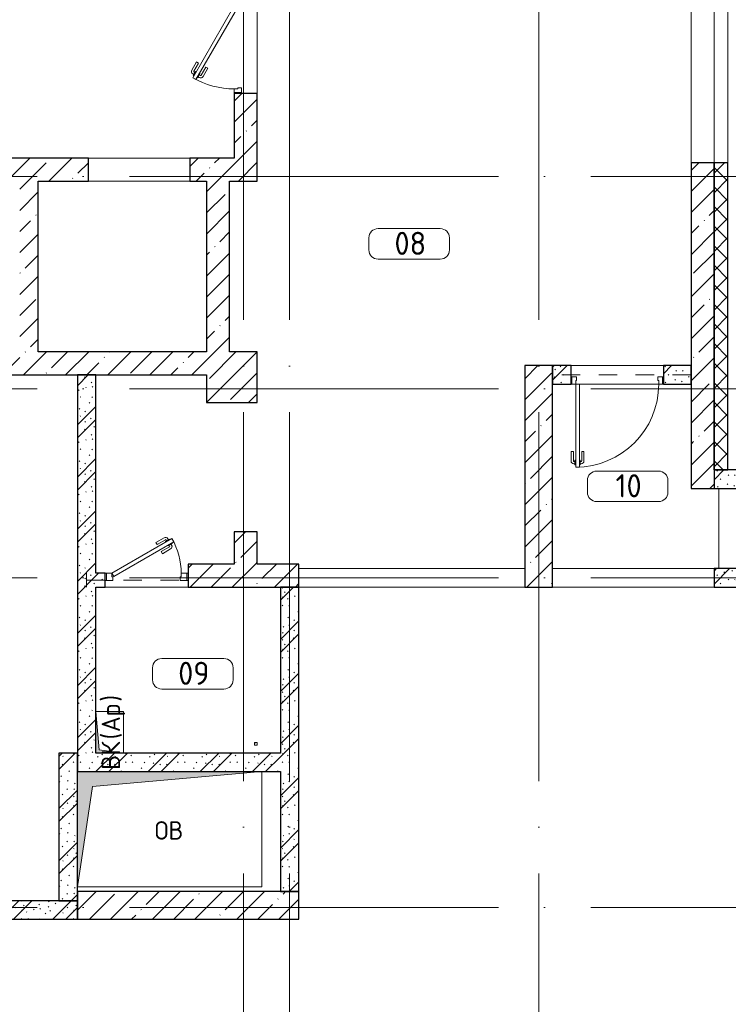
# Model space of a CAD drawing. Header units: millimetres. Extents: x -30540 to 173936, y -11730 to 122288.
# Tile 91 of 116: x 104980 to 112659, y 70827 to 81500. Entities that reach past the tile are written whole.
import ezdxf

# ---------------------------------------------------------------- set-up
doc = ezdxf.new("R2010")
doc.units = ezdxf.units.MM
for name, pattern in [('3_ Штрих_ 1 х 1 мм', [400, 200, -200]), ('ADSK_Линия сетки', [5000, 4000, -500, 0, -500]), ('Штриховая', [1000, 600, -400])]:
    doc.linetypes.add(name, pattern=pattern)
for name, color, linetype, lineweight in [('A-____-NOTE-TEXT', 7, 'Continuous', 18), ('A-AREA-____-IDEN', 7, 'Continuous', 9), ('A-DOOR-____-MCUT', 7, 'Continuous', 9), ('A-DOOR-____-OTLN', 7, 'Continuous', 18), ('A-DOOR-FRAM-MCUT', 7, 'Continuous', 9), ('A-DOOR-OPNG-OTLN', 7, 'Continuous', 18), ('A-FLOR-____-OTLN', 7, 'Continuous', 18), ('A-WALL-____-MCUT', 7, 'Continuous', 40), ('A-WALL-____-OTLN', 7, 'Continuous', 18), ('A-WALL-____-PATT', 7, 'Continuous', 40), ('I-WALL-____-MCUT', 7, 'Continuous', 40), ('M-EQPM-____-OTLN', 7, 'Continuous', 18), ('S-BEAM-____-OTLN', 7, 'Continuous', 18), ('S-COLS-____-MCUT', 7, 'Continuous', 40), ('S-COLS-____-OTLN', 7, 'Continuous', 18), ('S-GRID-____-OTLN', 7, 'Continuous', 9), ('S-STRS-____-OTLN', 7, 'Continuous', 18)]:
    doc.layers.add(name, color=color, linetype=linetype, lineweight=lineweight)
doc.styles.add('GOST Common', font='GOST_Common.ttf', dxfattribs={"height": 200})
doc.styles.add('GOST Common_4', font='GOST_Common.ttf', dxfattribs={"height": 250})
pattern_1 = [(45, (0, 0), (-228.0985, 228.0985), []), (45, (228.1, 0), (-228.0985, 228.0985), [403.225, -80.645, 6.706, -73.939])]
pattern_2 = [(135, (300.56, 377.28), (-565.6854, 6e-14), [10, -790]), (135, (349.8, 474.73), (-565.6854, 6e-14), [10, -790]), (135, (423.93, 473.06), (-565.6854, 6e-14), [10, -790]), (135, (229.92, 447.9), (-565.6854, 6e-14), [10, -790]), (135, (155.08, 447.9), (-565.6854, 6e-14), [10, -790]), (135, (114.9, 369.03), (-565.6854, 6e-14), [10, -790]), (135, (132.43, 285.8), (-565.6854, 6e-14), [10, -790]), (135, (214.66, 322), (-565.6854, 6e-14), [10, -790]), (135, (198.16, 261.88), (-565.6854, 6e-14), [10, -790]), (135, (45.2, 272.9), (-565.6854, 6e-14), [10, -790]), (135, (42.32, 336.16), (-565.6854, 6e-14), [10, -790]), (135, (92.26, 192.24), (-565.6854, 6e-14), [10, -790]), (135, (7.07, 149.2), (-565.6854, 6e-14), [10, -790]), (135, (80.6, 95.1), (-565.6854, 6e-14), [10, -790]), (135, (79.53, 36.94), (-565.6854, 6e-14), [10, -790]), (135, (153.87, 74.56), (-565.6854, 6e-14), [10, -790]), (135, (228.35, 124.8), (-565.6854, 6e-14), [10, -790]), (135, (279.75, 180.4), (-565.6854, 6e-14), [10, -790]), (135, (282.9, 31.63), (-565.6854, 6e-14), [10, -790]), (135, (377.38, 53.45), (-565.6854, 6e-14), [10, -790]), (135, (352.28, 102.7), (-565.6854, 6e-14), [10, -790]), (135, (354.05, 0), (-565.6854, 6e-14), [10, -790]), (135, (553.23, 16.45), (-565.6854, 6e-14), [10, -790]), (135, (542.38, 63.45), (-565.6854, 6e-14), [10, -790]), (135, (536.58, 239.3), (-565.6854, 6e-14), [10, -790]), (135, (475.85, 203.9), (-565.6854, 6e-14), [10, -790]), (135, (475.85, 316.54), (-565.6854, 6e-14), [10, -790]), (135, (520.8, 408.7), (-565.6854, 6e-14), [10, -790]), (135, (551.1, 470.8), (-565.6854, 6e-14), [10, -790]), (135, (235.25, 537.93), (-565.6854, 6e-14), [10, -790]), (135, (407.25, 547.65), (-565.6854, 6e-14), [10, -790]), (135, (94.5, 558.6), (-565.6854, 6e-14), [10, -790]), (135, (46.4, 532.3), (-565.6854, 6e-14), [10, -790]), (135, (85.56, 465.04), (-565.6854, 6e-14), [10, -790]), (135, (355.53, 181.14), (-565.6854, 6e-14), [10, -790]), (135, (362.23, 243.6), (-565.6854, 6e-14), [10, -790]), (135, (413.45, 344.1), (-565.6854, 6e-14), [10, -790]), (135, (286.3, 273.25), (-565.6854, 6e-14), [10, -790]), (135, (423.02, 263.72), (-565.6854, 6e-14), [10, -790]), (135, (162.94, 190.2), (-565.6854, 6e-14), [10, -790]), (135, (470.25, 120.93), (-565.6854, 6e-14), [10, -790]), (135, (484.48, 9.78), (-565.6854, 6e-14), [10, -790]), (45, (0, 212.13), (-565.6854, 0), []), (45, (212.13, 0), (-565.6854, 0), []), (45, (353.55, 0), (-565.6854, 0), []), (45, (0, 353.55), (-565.6854, 0), [])]

# ---------------------------------------------------------------- blocks, each defined once
blk = doc.blocks.new('КР-Проем - Настраиваемый-3535845-01 ЭМ')
at = {"layer": 'A-DOOR-OPNG-OTLN', "color": 254, "lineweight": 13, "true_color": 0xcccccc}
for p, q in [((-550, 125), (550, 125)), ((-550, -125), (550, -125))]:
    blk.add_line(p, q, dxfattribs=at)
blk = doc.blocks.new('АР_Дверь однопольная - 1000х2100h_900__Глухая_Тамбур при техпростр__1 эт-4564526-01 ЭМ')
at = {"layer": 'A-DOOR-____-MCUT', "color": 254, "lineweight": 15, "true_color": 0xcccccc}
for p, q in [((450, 1000), (410, 1000)), ((410, 1000), (410, 100)), ((450, 100), (450, 1000)), ((410, 100), (450, 100))]:
    blk.add_line(p, q, dxfattribs=at)
at = {"layer": 'A-DOOR-____-OTLN', "color": 254, "lineweight": 5, "true_color": 0xcccccc}
for p, q in [((402, 963), (390, 963)), ((402, 975), (402, 925)), ((410, 975), (402, 975)), ((450, 975), (458, 975)), ((458, 975), (458, 925)), ((458, 963), (470, 963)), ((360, 830), (360, 933)), ((385, 830), (385, 933)), ((402, 938), (390, 938)), ((402, 925), (410, 925)), ((458, 925), (450, 925)), ((458, 938), (470, 938)), ((475, 830), (475, 933)), ((500, 830), (500, 933)), ((385, 830), (360, 830)), ((475, 830), (500, 830))]:
    blk.add_line(p, q, dxfattribs=at)
at = {"layer": 'A-DOOR-____-OTLN', "color": 254, "lineweight": 13, "true_color": 0xcccccc}
blk.add_arc((450, 100), 900, 90, 180, dxfattribs=at)
at = {"layer": 'A-DOOR-____-OTLN', "color": 254, "lineweight": 5, "true_color": 0xcccccc}
for centre, radius, start, end in [((390, 933), 30, 90, 180), ((470, 933), 30, 0, 90), ((390, 933), 4.99, 90, 180), ((470, 933), 4.99, 0, 90)]:
    blk.add_arc(centre, radius, start, end, dxfattribs=at)
at = {"layer": 'A-DOOR-FRAM-MCUT', "color": 254, "lineweight": 15, "true_color": 0xcccccc}
for p, q in [((-490, 100), (-500, 100)), ((-490, 20), (-500, 20)), ((-450, 100), (-490, 100)), ((-490, 100), (-490, 20)), ((-490, 20), (-440, 20)), ((-450, 60), (-450, 100)), ((-440, 60), (-450, 60)), ((-440, 20), (-440, 60)), ((450, 60), (440, 60)), ((440, 60), (440, 20)), ((440, 20), (490, 20)), ((490, 100), (450, 100)), ((450, 100), (450, 60)), ((490, 20), (490, 100)), ((490, 100), (500, 100)), ((490, 20), (500, 20))]:
    blk.add_line(p, q, dxfattribs=at)
blk = doc.blocks.new('АР_Дверь однопольная - 900х2100h_750__Глухая_1 эт_Су-4592349-01 ЭМ')
at = {"layer": 'A-DOOR-____-MCUT', "color": 254, "lineweight": 15, "true_color": 0xcccccc}
for p, q in [((275, 450), (-375, 75)), ((295, 415), (275, 450)), ((-355, 40), (295, 415)), ((-375, 75), (-355, 40))]:
    blk.add_line(p, q, dxfattribs=at)
at = {"layer": 'A-DOOR-____-OTLN', "color": 254, "lineweight": 5, "true_color": 0xcccccc}
for p, q in [((102, 408), (191, 460)), ((115, 387), (204, 438)), ((249, 444), (206, 419)), ((216, 426), (210, 436)), ((238, 438), (232, 449)), ((253, 438), (249, 444)), ((115, 387), (102, 408)), ((160, 309), (249, 360)), ((172, 287), (261, 338)), ((206, 419), (210, 413)), ((234, 371), (230, 378)), ((277, 396), (234, 371)), ((244, 377), (250, 367)), ((266, 390), (272, 379)), ((273, 403), (277, 396)), ((160, 309), (172, 287))]:
    blk.add_line(p, q, dxfattribs=at)
for centre, radius, start, end in [((206, 434), 30, 30, 120), ((206, 434), 4.99, 30, 120), ((246, 364), 4.99, 300, 30), ((246, 364), 30, 300, 30)]:
    blk.add_arc(centre, radius, start, end, dxfattribs=at)
at = {"layer": 'A-DOOR-____-OTLN', "color": 254, "lineweight": 13, "true_color": 0xcccccc}
blk.add_arc((-375, 75), 750, 360, 30, dxfattribs=at)
at = {"layer": 'A-DOOR-FRAM-MCUT', "color": 254, "lineweight": 15, "true_color": 0xcccccc}
for p, q in [((-435, 75), (-450, 75)), ((-375, 75), (-435, 75)), ((-435, 75), (-435, -5)), ((-375, 35), (-375, 75)), ((-365, 35), (-375, 35)), ((-365, -5), (-365, 35)), ((375, 35), (365, 35)), ((365, 35), (365, -5)), ((435, 75), (375, 75)), ((375, 75), (375, 35)), ((435, -5), (435, 75)), ((435, 75), (450, 75)), ((-435, -5), (-450, -5)), ((-435, -5), (-365, -5)), ((365, -5), (435, -5)), ((435, -5), (450, -5))]:
    blk.add_line(p, q, dxfattribs=at)
blk = doc.blocks.new('КР-Проем - Настраиваемый-4071641-01 ЭМ')
at = {"layer": 'A-DOOR-OPNG-OTLN', "color": 254, "lineweight": 13, "true_color": 0xcccccc}
for p, q in [((-900, 125), (900, 125)), ((-900, -125), (900, -125))]:
    blk.add_line(p, q, dxfattribs=at)
blk = doc.blocks.new('АР_Дверь однопольная - 1000х2100h_900__Глухая_Лифт-холл_1 эт-4500566-01 ЭМ')
at = {"layer": 'A-DOOR-____-MCUT', "color": 254, "lineweight": 15, "true_color": 0xcccccc}
for p, q in [((-329, 575), (-349, 540)), ((-349, 540), (430, 90)), ((450, 125), (-329, 575)), ((430, 90), (450, 125))]:
    blk.add_line(p, q, dxfattribs=at)
at = {"layer": 'A-DOOR-____-OTLN', "color": 254, "lineweight": 5, "true_color": 0xcccccc}
for p, q in [((-308, 563), (-304, 569)), ((-304, 569), (-260, 544)), ((-293, 563), (-287, 574)), ((-271, 551), (-265, 561)), ((-260, 544), (-264, 538)), ((-170, 512), (-258, 563)), ((-157, 533), (-246, 585)), ((-328, 528), (-332, 521)), ((-332, 521), (-288, 496)), ((-321, 515), (-327, 504)), ((-227, 412), (-316, 463)), ((-299, 502), (-305, 492)), ((-215, 434), (-303, 485)), ((-288, 496), (-284, 503)), ((-215, 434), (-227, 412)), ((-170, 512), (-157, 533))]:
    blk.add_line(p, q, dxfattribs=at)
at = {"layer": 'A-DOOR-____-OTLN', "color": 254, "lineweight": 13, "true_color": 0xcccccc}
blk.add_arc((450, 125), 900, 150, 180, dxfattribs=at)
at = {"layer": 'A-DOOR-____-OTLN', "color": 254, "lineweight": 5, "true_color": 0xcccccc}
for centre, radius, start, end in [((-261, 559), 30, 60, 150), ((-261, 559), 4.99, 60, 150), ((-301, 489), 30, 150, 240), ((-301, 489), 4.99, 150, 240)]:
    blk.add_arc(centre, radius, start, end, dxfattribs=at)
at = {"layer": 'A-DOOR-FRAM-MCUT', "color": 254, "lineweight": 15, "true_color": 0xcccccc}
for p, q in [((-490, 125), (-500, 125)), ((-450, 125), (-490, 125)), ((-490, 125), (-490, 45)), ((-450, 85), (-450, 125)), ((490, 125), (450, 125)), ((450, 125), (450, 85)), ((490, 45), (490, 125)), ((490, 125), (500, 125)), ((-490, 45), (-500, 45)), ((-490, 45), (-440, 45)), ((-440, 85), (-450, 85)), ((-440, 45), (-440, 85)), ((450, 85), (440, 85)), ((440, 85), (440, 45)), ((440, 45), (490, 45)), ((490, 45), (500, 45))]:
    blk.add_line(p, q, dxfattribs=at)
blk = doc.blocks.new('АР_Перемычка - 200_Уx2_50x5__300-200-4841904-01 ЭМ')
at = {"layer": 'S-BEAM-____-OTLN', "color": 254, "linetype": '3_ Штрих_ 1 х 1 мм', "lineweight": 15, "true_color": 0xdcdcdc}
for p, q in [((-800, 100), (-800, -100)), ((700, 100), (700, -100)), ((-800, 0), (700, 0))]:
    blk.add_line(p, q, dxfattribs=at)
blk = doc.blocks.new('АР_Перемычка - 150_Уx2_50x5__200-Оп_0_50x5_-4841906-01 ЭМ')
at = {"layer": 'S-BEAM-____-OTLN', "color": 254, "linetype": '3_ Штрих_ 1 х 1 мм', "lineweight": 15, "true_color": 0xdcdcdc}
for p, q in [((-650, 75), (-650, -75)), ((450, 75), (450, -75)), ((-650, 0), (450, 0))]:
    blk.add_line(p, q, dxfattribs=at)
blk = doc.blocks.new('АР_Канал вертикальный прямоугольный - ОВ-4147272-01 ЭМ')
at = {"layer": 'M-EQPM-____-OTLN', "lineweight": 13, "true_color": 0xe2e2e2}
blk.add_hatch(color=254, dxfattribs=at).paths.add_polyline_path([(-1000, -625), (-837.5, 462.5), (1000, 625), (-1000, 625)])
at = {"layer": 'M-EQPM-____-OTLN', "color": 253, "lineweight": 13, "true_color": 0xaaaaaa}
for p, q in [((1000, 625), (-1000, 625)), ((-1000, 625), (-1000, -625)), ((1000, 625), (-1000, 625)), ((-1000, 625), (-1000, -625)), ((-1000, -625), (-1000, 625)), ((-1000, 625), (1000, 625)), ((-837.5, 462.5), (1000, 625)), ((-837.5, 462.5), (1000, 625)), ((1000, -625), (1000, 625)), ((1000, 625), (1000, -625)), ((-1000, -625), (-837.5, 462.5)), ((-1000, -625), (-837.5, 462.5)), ((-1000, -625), (1000, -625)), ((1000, -625), (-1000, -625))]:
    blk.add_line(p, q, dxfattribs=at)
blk = doc.blocks.new('АР_Канал вертикальный прямоугольный - ВК_Ар_-2667440-01 ЭМ')
at = {"layer": 'M-EQPM-____-OTLN', "lineweight": 13, "true_color": 0xe2e2e2}
blk.add_hatch(color=254, dxfattribs=at).paths.add_polyline_path([(-225, 150), (-225, -150), (-187.5, 112.5), (225, 150)])
at = {"layer": 'M-EQPM-____-OTLN', "color": 253, "lineweight": 13, "true_color": 0xaaaaaa}
for p, q in [((225, 150), (-225, 150)), ((-225, 150), (-225, -150)), ((225, 150), (-225, 150)), ((-225, 150), (-225, -150)), ((-225, -150), (-225, 150)), ((-225, 150), (225, 150)), ((-225, -150), (-187.5, 112.5)), ((-225, -150), (-187.5, 112.5)), ((-187.5, 112.5), (225, 150)), ((-187.5, 112.5), (225, 150)), ((225, -150), (225, 150)), ((225, 150), (225, -150)), ((-225, -150), (225, -150)), ((225, -150), (-225, -150))]:
    blk.add_line(p, q, dxfattribs=at)
blk = doc.blocks.new('АР_Канал вертикальный прямоугольный - ВК_ПоливКР-4769424-01 ЭМ')
at = {"layer": 'M-EQPM-____-OTLN', "lineweight": 13, "true_color": 0xe2e2e2}
blk.add_hatch(color=254, dxfattribs=at).paths.add_polyline_path([(-15, -15), (-12, 12), (15, 15), (-15, 15)])
at = {"layer": 'M-EQPM-____-OTLN', "color": 253, "lineweight": 13, "true_color": 0xaaaaaa}
for p, q in [((15, 15), (-15, 15)), ((-15, 15), (-15, -15)), ((15, 15), (-15, 15)), ((-15, 15), (-15, -15)), ((-15, -15), (-15, 15)), ((-15, 15), (15, 15)), ((-15, -15), (-12, 12)), ((-15, -15), (-12, 12)), ((-12, 12), (15, 15)), ((-12, 12), (15, 15)), ((15, -15), (15, 15)), ((15, 15), (15, -15)), ((-15, -15), (15, -15)), ((15, -15), (-15, -15))]:
    blk.add_line(p, q, dxfattribs=at)
blk = doc.blocks.new('Наметкина 10_РД_АР_К3_отсоединено_rvt-1-01 ЭМ')
at = {"layer": 'A-WALL-____-PATT', "lineweight": 5, "true_color": 0xcccccc}
h = blk.add_hatch(dxfattribs=at)
h.set_pattern_fill('FP_27', color=254, style=0, pattern_type=2)
h.set_pattern_definition(pattern_1)
h.paths.add_polyline_path([(112505, 76420), (112505, 79950), (112255, 79950), (112255, 76420)])
h.paths.add_polyline_path([(112255, 81750), (112505, 81750), (112505, 94150), (112255, 94150), (112255, 82339)])
h = blk.add_hatch(dxfattribs=at)
h.set_pattern_fill('FP_53', color=254, style=0, pattern_type=2)
h.set_pattern_definition([(45, (0, 0), (-106.06602, 106.06602), []), (135, (0, 0), (-106.06602, -106.06602), [])])
h.paths.add_polyline_path([(112655, 76620), (112655, 79950), (112505, 79950), (112505, 76620)])
h.paths.add_polyline_path([(112655, 81750), (112655, 94150), (112505, 94150), (112505, 81750)])
h = blk.add_hatch(dxfattribs=at)
h.set_pattern_fill('FP_27', color=254, style=0, pattern_type=2)
h.set_pattern_definition(pattern_1)
h.paths.add_polyline_path([(107305, 79750), (107555, 79750), (107555, 80700), (107305, 80700), (107305, 80000)])
h.paths.add_polyline_path([(107305, 81700), (107555, 81700), (107555, 84150), (107305, 84150), (107305, 82339)])
h = blk.add_hatch(dxfattribs=at)
h.set_pattern_fill('FP_27', color=254, style=0, pattern_type=2)
h.set_pattern_definition(pattern_1)
h.paths.add_polyline_path([(107305, 79750), (107305, 80000), (106825, 80000), (106825, 79750), (107255, 79750)])
h.paths.add_polyline_path([(99650, 79750), (99650, 80000), (99105, 80000), (99105, 79750)])
h.paths.add_polyline_path([(101675, 79750), (101675, 80000), (100750, 80000), (100750, 79750), (101130, 79750)])
h.paths.add_polyline_path([(102775, 79750), (103700, 79750), (103700, 80000), (102775, 80000)])
h.paths.add_polyline_path([(104980, 79750), (105725, 79750), (105725, 80000), (104800, 80000), (104800, 79750)])
h = blk.add_hatch(dxfattribs=at)
h.set_pattern_fill('FP_27', color=254, style=0, pattern_type=2)
h.set_pattern_definition(pattern_1)
h.paths.add_polyline_path([(105180, 77900), (105180, 79750), (104980, 79750), (104980, 77900)])
h = blk.add_hatch(dxfattribs=at)
h.set_pattern_fill('FP_27', color=254, style=0, pattern_type=2)
h.set_pattern_definition(pattern_1)
h.paths.add_polyline_path([(107255, 77900), (107255, 79750), (107005, 79750), (107005, 77900)])
h = blk.add_hatch(dxfattribs=at)
h.set_pattern_fill('FP_27', color=254, style=0, pattern_type=2)
h.set_pattern_definition(pattern_1)
h.paths.add_polyline_path([(99105, 77650), (107005, 77650), (107005, 77900), (99105, 77900)])
h = blk.add_hatch(dxfattribs=at)
h.set_pattern_fill('FP_51', color=254, style=0, pattern_type=2)
h.set_pattern_definition(pattern_2)
h.paths.add_polyline_path([(111955, 77550), (112255, 77550), (112255, 77750), (111955, 77750)])
h.paths.add_polyline_path([(110955, 77550), (110955, 77750), (110755, 77750), (110755, 77550)])
h = blk.add_hatch(dxfattribs=at)
h.set_pattern_fill('FP_51', color=254, style=0, pattern_type=2)
h.set_pattern_definition(pattern_2)
h.paths.add_polyline_path([(105805, 73350), (105805, 77650), (105605, 77650), (105605, 73350), (105768, 73350)])
h = blk.add_hatch(dxfattribs=at)
h.set_pattern_fill('FP_51', color=254, style=0, pattern_type=2)
h.set_pattern_definition(pattern_2)
h.paths.add_polyline_path([(115385, 76420), (115385, 76620), (112505, 76620), (112505, 76420), (114315, 76420)])
h = blk.add_hatch(dxfattribs=at)
h.set_pattern_fill('FP_27', color=254, style=0, pattern_type=2)
h.set_pattern_definition(pattern_1)
h.paths.add_polyline_path([(107555, 75600), (107555, 75950), (107305, 75950), (107305, 75600)])
h = blk.add_hatch(dxfattribs=at)
h.set_pattern_fill('FP_27', color=254, style=0, pattern_type=2)
h.set_pattern_definition(pattern_1)
h.paths.add_polyline_path([(106805, 75350), (108005, 75350), (108005, 75600), (106805, 75600)])
h = blk.add_hatch(dxfattribs=at)
h.set_pattern_fill('FP_51', color=254, style=0, pattern_type=2)
h.set_pattern_definition(pattern_2)
h.paths.add_polyline_path([(105905, 75350), (105905, 75500), (105805, 75500), (105805, 75350)])
h = blk.add_hatch(dxfattribs=at)
h.set_pattern_fill('FP_51', color=254, style=0, pattern_type=2)
h.set_pattern_definition(pattern_2)
h.paths.add_polyline_path([(115735, 75350), (115735, 75550), (112505, 75550), (112505, 75350), (114315, 75350)])
h = blk.add_hatch(dxfattribs=at)
h.set_pattern_fill('FP_51', color=254, style=0, pattern_type=2)
h.set_pattern_definition(pattern_2)
h.paths.add_polyline_path([(108005, 72050), (108005, 75350), (107805, 75350), (107805, 72050)])
h = blk.add_hatch(dxfattribs=at)
h.set_pattern_fill('FP_51', color=254, style=0, pattern_type=2)
h.set_pattern_definition(pattern_2)
h.paths.add_polyline_path([(105605, 71950), (105605, 73550), (105405, 73550), (105405, 71950)])
h = blk.add_hatch(dxfattribs=at)
h.set_pattern_fill('FP_51', color=254, style=0, pattern_type=2)
h.set_pattern_definition(pattern_2)
h.paths.add_polyline_path([(107805, 73350), (107805, 73550), (105805, 73550), (105805, 73350), (107605, 73350)])
h = blk.add_hatch(dxfattribs=at)
h.set_pattern_fill('FP_27', color=254, style=0, pattern_type=2)
h.set_pattern_definition(pattern_1)
h.paths.add_polyline_path([(108005, 71750), (108005, 72050), (105605, 72050), (105605, 71750), (106154, 71750)])
h = blk.add_hatch(dxfattribs=at)
h.set_pattern_fill('FP_51', color=254, style=0, pattern_type=2)
h.set_pattern_definition(pattern_2)
h.paths.add_polyline_path([(105605, 71750), (105605, 71950), (103305, 71950), (103305, 71750)])
at = {"layer": 'S-COLS-____-OTLN', "lineweight": 5, "true_color": 0xcccccc}
h = blk.add_hatch(dxfattribs=at)
h.set_pattern_fill('FP_27', color=254, style=0, pattern_type=2)
h.set_pattern_definition(pattern_1)
h.paths.add_polyline_path([(107555, 77350), (107555, 77900), (107005, 77900), (107005, 77350)])
h = blk.add_hatch(dxfattribs=at)
h.set_pattern_fill('FP_27', color=254, style=0, pattern_type=2)
h.set_pattern_definition(pattern_1)
h.paths.add_polyline_path([(110755, 75350), (110755, 77750), (110455, 77750), (110455, 75350)])
at = {"layer": 'A-FLOR-____-OTLN', "color": 254, "lineweight": 13, "true_color": 0xcccccc}
for p, q in [((107555, 80700), (107555, 81700)), ((105725, 80000), (106825, 80000)), ((110955, 77750), (111955, 77750)), ((110965, 77550), (110955, 77550)), ((111905, 77550), (111045, 77550)), ((111955, 77550), (111945, 77550)), ((108005, 75550), (110455, 75550)), ((110455, 75550), (108005, 75550)), ((110755, 75550), (112505, 75550)), ((112505, 75550), (110755, 75550)), ((105905, 75350), (106805, 75350)), ((108005, 75350), (110455, 75350)), ((110755, 75350), (112505, 75350))]:
    blk.add_line(p, q, dxfattribs=at)
at = {"layer": 'A-WALL-____-MCUT', "color": 254, "lineweight": 30, "true_color": 0xcccccc}
for p, q in [((107305, 80700), (107305, 80000)), ((107555, 80700), (107305, 80700)), ((107555, 79750), (107555, 80700)), ((105725, 80000), (104800, 80000)), ((105725, 79750), (105725, 80000)), ((107305, 80000), (106825, 80000)), ((106825, 80000), (106825, 79750)), ((112255, 79950), (112255, 76420)), ((112505, 79950), (112255, 79950)), ((112505, 76620), (112505, 79950)), ((112655, 79950), (112505, 79950)), ((112505, 79950), (112505, 76620)), ((112655, 76620), (112655, 79950)), ((105180, 79750), (105725, 79750)), ((105180, 77900), (105180, 79750)), ((106825, 79750), (107005, 79750)), ((107005, 79750), (107005, 77900)), ((107255, 79750), (107305, 79750)), ((107255, 77900), (107255, 79750)), ((107305, 79750), (107555, 79750)), ((107005, 77900), (105180, 77900)), ((99105, 77650), (107005, 77650)), ((112505, 76620), (112655, 76620)), ((115385, 76620), (112505, 76620)), ((112505, 76620), (112505, 76420)), ((112255, 76420), (112505, 76420)), ((112505, 76420), (115385, 76420)), ((107305, 75950), (107305, 75600)), ((107555, 75950), (107305, 75950)), ((107555, 75600), (107555, 75950)), ((107305, 75600), (106805, 75600)), ((106805, 75600), (106805, 75350)), ((108005, 75600), (107555, 75600)), ((108005, 75350), (108005, 75600)), ((115735, 75550), (112505, 75550)), ((112505, 75550), (112505, 75350)), ((106805, 75350), (108005, 75350)), ((107805, 75350), (107805, 73550)), ((108005, 75350), (107805, 75350)), ((108005, 72050), (108005, 75350)), ((112505, 75350), (115735, 75350)), ((107805, 73350), (107805, 72050)), ((108005, 72050), (105605, 72050)), ((105605, 72050), (105605, 71750)), ((107805, 72050), (108005, 72050)), ((108005, 71750), (108005, 72050)), ((105605, 71950), (103305, 71950)), ((105605, 71750), (105605, 71950)), ((103305, 71750), (105605, 71750)), ((105605, 71750), (108005, 71750))]:
    blk.add_line(p, q, dxfattribs=at)
at = {"layer": 'A-WALL-____-OTLN', "color": 254, "lineweight": 13, "true_color": 0xcccccc}
for p, q in [((112255, 79950), (112255, 81750)), ((112655, 81750), (112655, 79950))]:
    blk.add_line(p, q, dxfattribs=at)
at = {"layer": 'I-WALL-____-MCUT', "color": 254, "lineweight": 30, "true_color": 0xcccccc}
for p, q in [((110955, 77750), (110755, 77750)), ((110755, 77750), (110755, 77550)), ((110955, 77550), (110955, 77750)), ((112255, 77750), (111955, 77750)), ((111955, 77750), (111955, 77550)), ((112255, 77550), (112255, 77750)), ((105805, 77650), (105605, 77650)), ((105605, 77650), (105605, 73350)), ((105805, 75500), (105805, 77650)), ((110755, 77550), (110955, 77550)), ((111955, 77550), (112255, 77550)), ((105905, 75500), (105805, 75500)), ((105905, 75350), (105905, 75500)), ((105805, 73550), (105805, 75350)), ((105805, 75350), (105905, 75350)), ((105605, 73550), (105405, 73550)), ((105405, 73550), (105405, 71950)), ((105605, 71950), (105605, 73550)), ((107805, 73550), (105805, 73550)), ((105605, 73350), (105805, 73350)), ((105805, 73350), (107805, 73350)), ((105405, 71950), (105605, 71950))]:
    blk.add_line(p, q, dxfattribs=at)
at = {"layer": 'S-COLS-____-MCUT', "color": 254, "lineweight": 30, "true_color": 0xcccccc}
for p, q in [((107555, 77900), (107255, 77900)), ((107555, 77350), (107555, 77900)), ((110455, 77750), (110455, 75350)), ((110755, 77750), (110455, 77750)), ((110755, 75350), (110755, 77750)), ((107005, 77650), (107005, 77350)), ((107005, 77350), (107555, 77350)), ((110455, 75350), (110755, 75350))]:
    blk.add_line(p, q, dxfattribs=at)
at = {"layer": 'S-STRS-____-OTLN', "color": 254, "lineweight": 13, "true_color": 0xcccccc}
blk.add_line((112555, 76420), (112555, 75550), dxfattribs=at)
at = {"layer": 'S-STRS-____-OTLN', "color": 254, "linetype": 'Штриховая', "lineweight": 13, "true_color": 0xcccccc}
blk.add_line((112555, 76420), (112555, 75550), dxfattribs=at)
at = {"layer": 'A-DOOR-____-OTLN', "color": 254, "lineweight": 13, "true_color": 0xcccccc}
for name, p, rotation in [('АР_Дверь однопольная - 1000х2100h_900__Глухая_Лифт-холл_1 эт-4500566-01 ЭМ', (107430, 81200), 90), ('КР-Проем - Настраиваемый-4071641-01 ЭМ', (112380, 80850), 270), ('АР_Дверь однопольная - 1000х2100h_900__Глухая_Тамбур при техпростр__1 эт-4564526-01 ЭМ', (111455, 77650), 180)]:
    blk.add_blockref(name, p, dxfattribs=dict(at, rotation=rotation))
for name, p in [('КР-Проем - Настраиваемый-3535845-01 ЭМ', (106275, 79875)), ('АР_Дверь однопольная - 900х2100h_750__Глухая_1 эт_Су-4592349-01 ЭМ', (106355, 75425))]:
    blk.add_blockref(name, p, dxfattribs=at)
at = {"layer": 'M-EQPM-____-OTLN', "color": 253, "lineweight": 5, "true_color": 0xaaaaaa, "rotation": 90.00000000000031}
blk.add_blockref('АР_Канал вертикальный прямоугольный - ВК_Ар_-2667440-01 ЭМ', (105955, 73775), dxfattribs=at)
at = {"layer": 'M-EQPM-____-OTLN', "color": 253, "lineweight": 5, "true_color": 0xaaaaaa}
for name, p in [('АР_Канал вертикальный прямоугольный - ВК_ПоливКР-4769424-01 ЭМ', (107540, 73650)), ('АР_Канал вертикальный прямоугольный - ОВ-4147272-01 ЭМ', (106605, 72725))]:
    blk.add_blockref(name, p, dxfattribs=at)
at = {"layer": 'S-BEAM-____-OTLN', "color": 254, "lineweight": 13, "true_color": 0xcccccc, "rotation": 180}
blk.add_blockref('АР_Перемычка - 200_Уx2_50x5__300-200-4841904-01 ЭМ', (111455, 77650), dxfattribs=at)
at = {"layer": 'S-BEAM-____-OTLN', "color": 254, "lineweight": 13, "true_color": 0xcccccc}
blk.add_blockref('АР_Перемычка - 150_Уx2_50x5__200-Оп_0_50x5_-4841906-01 ЭМ', (106355, 75425), dxfattribs=at)
at = {"layer": 'A-____-NOTE-TEXT', "color": 253, "lineweight": 5, "true_color": 0xaaaaaa, "char_height": 200, "attachment_point": 1, "rotation": 90, "style": 'GOST Common'}
for s, insert, width in [('\\fGOST Common|b0|i0|c204|p34|;)', (105868, 74109), 96.2), ('Ар', (105868, 73778), 400.84), ('\\fGOST Common|b0|i0|c204|p34|;(', (105868, 73699), 96.2), ('ВК', (105868, 73368), 400.84)]:
    blk.add_mtext(s, dxfattribs=dict(at, insert=insert, width=width))
at = {"layer": 'A-____-NOTE-TEXT', "color": 253, "lineweight": 5, "true_color": 0xaaaaaa, "insert": (106443, 72812), "char_height": 200, "width": 400.84, "attachment_point": 1, "style": 'GOST Common'}
blk.add_mtext('ОВ', dxfattribs=at)
blk = doc.blocks.new('Марка помещения 2 - Марка помещения 2-1605974-01 ЭМ')
at = {"layer": 'A-AREA-____-IDEN', "color": 253, "true_color": 0xaaaaaa}
for p, q in [((-1.797, 0.841), (1.569, 0.841)), ((-2.297, -0.309), (-2.297, 0.341)), ((2.069, 0.341), (2.069, -0.309)), ((1.569, -0.809), (-1.797, -0.809))]:
    blk.add_line(p, q, dxfattribs=at)
for centre, start, end in [((-1.797, 0.341), 90, 180), ((1.569, 0.341), 0, 90), ((-1.797, -0.309), 180, 270), ((1.569, -0.309), 270, 360)]:
    blk.add_arc(centre, 0.5, start, end, dxfattribs=at)

msp = doc.modelspace()

# ---------------------------------------------------------------- linework, layer by layer
at = {"layer": 'S-GRID-____-OTLN', "color": 253, "linetype": 'ADSK_Линия сетки', "true_color": 0xaaaaaa}
for p, q in [((107405.3, 53245.6), (107405.3, 100101.1)), ((110605.3, 53245.6), (110605.3, 100101.1)), ((107905.3, 53245.6), (107905.3, 97561.1)), ((135169, 79800), (62296.8, 79800)), ((135169, 77500), (62296.8, 77500)), ((135169, 75450), (62296.8, 75450)), ((135169, 71875), (62296.8, 71875))]:
    msp.add_line(p, q, dxfattribs=at)

# ---------------------------------------------------------------- block references
at = {"lineweight": 5}
msp.add_blockref('Наметкина 10_РД_АР_К3_отсоединено_rvt-1-01 ЭМ', (0, 0), dxfattribs=at)
at = {"layer": 'A-AREA-____-IDEN', "color": 253, "true_color": 0xaaaaaa, "xscale": 199.9999999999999, "yscale": 199.9999999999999, "zscale": 199.9999999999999}
for p in [(109223.4, 79067.1), (111591.4, 76438.8), (106879.7, 74406.5)]:
    msp.add_blockref('Марка помещения 2 - Марка помещения 2-1605974-01 ЭМ', p, dxfattribs=at)

# ---------------------------------------------------------------- texts
at = {"layer": 'A-AREA-____-IDEN', "color": 253, "true_color": 0xaaaaaa, "char_height": 250, "attachment_point": 1, "style": 'GOST Common_4'}
for s, insert, width in [('08', (109041.9, 79200.8), 448.945), ('10', (111437, 76572.6), 384.81), ('09', (106698.2, 74540.3), 448.945)]:
    msp.add_mtext(s, dxfattribs=dict(at, insert=insert, width=width))

doc.saveas('drawing.dxf')
